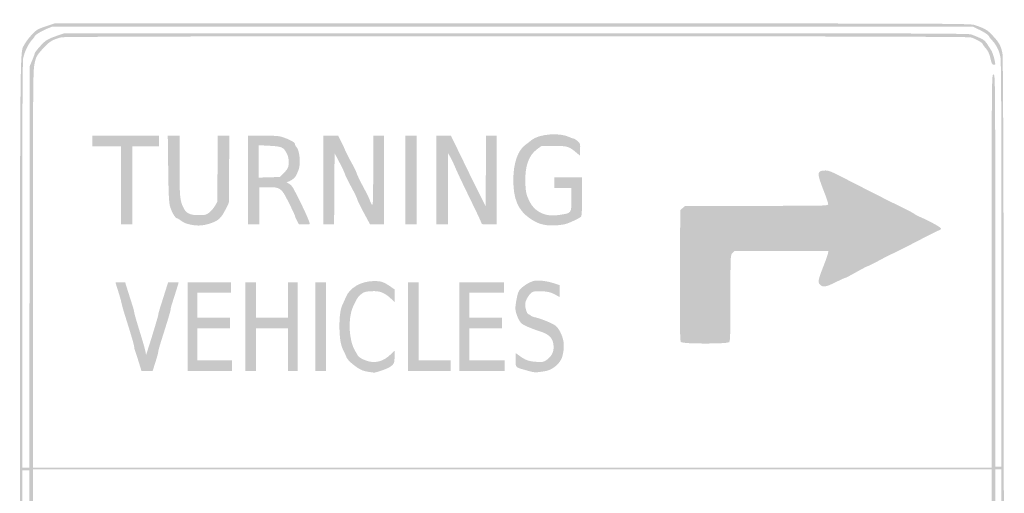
# Model space of a CAD drawing. Header units: inches. Extents: x -0.5 to 0.5, y -0.52 to 0.53.
# Tile 3 of 3: x -0.5 to 0.5, y 0.05 to 0.53. Entities that reach past the tile are written whole.
import ezdxf

# ---------------------------------------------------------------- set-up
doc = ezdxf.new("R2010")
doc.units = ezdxf.units.IN
doc.header["$MEASUREMENT"] = 0

msp = doc.modelspace()

# ---------------------------------------------------------------- hatches: boundary and pattern name
h = msp.add_hatch(color=7)
edge = h.paths.add_edge_path()
edge.add_spline(control_points=[(-0.45699, -0.52269), (-0.46153, -0.52222), (-0.47134, -0.51963), (-0.47444, -0.5181), (-0.47829, -0.51618), (-0.48962, -0.50456), (-0.49167, -0.50041), (-0.49623, -0.49119), (-0.49597, -0.52227), (-0.49597, 0.00045), (-0.49597, 0.52663), (-0.49628, 0.49212), (-0.49138, 0.50179), (-0.49026, 0.50401), (-0.487, 0.50831), (-0.48414, 0.51136), (-0.47928, 0.51653), (-0.47837, 0.51708), (-0.46998, 0.51987)], knot_values=[0, 0, 0, 0, 1, 1, 1, 2, 2, 2, 3, 3, 3, 4, 4, 4, 5, 5, 5, 6, 6, 6, 6], degree=3, periodic=0)
edge.add_line((-0.46998, 0.51987), (-0.46102, 0.52285))
edge.add_line((-0.46102, 0.52285), (0.00045, 0.52285))
edge.add_spline(control_points=[(0.00045, 0.52285), (0.4497, 0.52285), (0.46205, 0.5228), (0.46685, 0.52117), (0.47752, 0.51752), (0.47902, 0.51664), (0.48458, 0.51083), (0.49122, 0.50387), (0.49302, 0.50068), (0.49471, 0.49283), (0.4966, 0.48409), (0.4966, -0.48318), (0.49471, -0.49194), (0.49303, -0.49975), (0.4916, -0.50233), (0.48486, -0.50984), (0.479, -0.51636), (0.47703, -0.51756), (0.46685, -0.52089)], knot_values=[0, 0, 0, 0, 1, 1, 1, 2, 2, 2, 3, 3, 3, 4, 4, 4, 5, 5, 5, 6, 6, 6, 6], degree=3, periodic=0)
edge.add_line((0.46685, -0.52089), (0.46102, -0.5228))
edge.add_line((0.46102, -0.5228), (0.00358, -0.52291))
edge.add_spline(control_points=[(0.00358, -0.52291), (-0.24801, -0.52297), (-0.45526, -0.52287), (-0.45699, -0.52269)], knot_values=[0, 0, 0, 0, 1, 1, 1, 1], degree=3, periodic=0)
edge = h.paths.add_edge_path(flags=0)
edge.add_spline(control_points=[(0.47043, -0.51668), (0.47664, -0.51342), (0.47916, -0.51131), (0.48419, -0.50513), (0.48958, -0.49852), (0.49168, -0.49417), (0.49279, -0.48734), (0.49341, -0.4835), (0.49372, -0.39098), (0.49372, -0.20453)], knot_values=[0, 0, 0, 0, 1, 1, 1, 2, 2, 2, 3, 3, 3, 3], degree=3, periodic=0)
edge.add_line((0.49372, -0.20453), (0.49373, 0.07258))
edge.add_line((0.49373, 0.07258), (0.49059, 0.07258))
edge.add_line((0.49059, 0.07258), (0.48746, 0.07258))
edge.add_line((0.48746, 0.07258), (0.48746, -0.20414))
edge.add_spline(control_points=[(0.48746, -0.20414), (0.48746, -0.39794), (0.48717, -0.48245), (0.48649, -0.48617), (0.48535, -0.49247), (0.48233, -0.49811), (0.47726, -0.50343), (0.47351, -0.50736), (0.47086, -0.50884), (0.46281, -0.51151), (0.45867, -0.51288), (0.4244, -0.51299), (0, -0.51299), (-0.44033, -0.51299), (-0.45854, -0.51293), (-0.46347, -0.51137), (-0.46629, -0.51047), (-0.46884, -0.50936), (-0.46912, -0.5089), (-0.46941, -0.50844), (-0.47041, -0.50806), (-0.47135, -0.50806), (-0.47569, -0.50806), (-0.48385, -0.49549), (-0.48558, -0.48615), (-0.48627, -0.48239), (-0.48656, -0.40058), (-0.48656, -0.20458)], knot_values=[0, 0, 0, 0, 1, 1, 1, 2, 2, 2, 3, 3, 3, 4, 4, 4, 5, 5, 5, 6, 6, 6, 7, 7, 7, 8, 8, 8, 9, 9, 9, 9], degree=3, periodic=0)
edge.add_line((-0.48656, -0.20458), (-0.48656, 0.07168))
edge.add_line((-0.48656, 0.07168), (-0.49014, 0.07168))
edge.add_line((-0.49014, 0.07168), (-0.49373, 0.07168))
edge.add_line((-0.49373, 0.07168), (-0.49371, -0.20542))
edge.add_spline(control_points=[(-0.49371, -0.20542), (-0.4937, -0.50563), (-0.49397, -0.48898), (-0.48894, -0.49877), (-0.48488, -0.50668), (-0.47344, -0.51631), (-0.46505, -0.51888), (-0.46382, -0.51925), (-0.25394, -0.5195), (0.00134, -0.51941)], knot_values=[0, 0, 0, 0, 1, 1, 1, 2, 2, 2, 3, 3, 3, 3], degree=3, periodic=0)
edge.add_line((0.00134, -0.51941), (0.4655, -0.51927))
edge.add_line((0.4655, -0.51927), (0.47043, -0.51668))
edge = h.paths.add_edge_path(flags=0)
edge.add_spline(control_points=[(0.46243, -0.5086), (0.46916, -0.50699), (0.47029, -0.50629), (0.47592, -0.50021), (0.48472, -0.49071), (0.4839, -0.52114), (0.48388, -0.20453)], knot_values=[0, 0, 0, 0, 1, 1, 1, 2, 2, 2, 2], degree=3, periodic=0)
edge.add_line((0.48388, -0.20453), (0.48387, 0.07258))
edge.add_line((0.48387, 0.07258), (0.00044, 0.07258))
edge.add_line((0.00044, 0.07258), (-0.48299, 0.07258))
edge.add_line((-0.48299, 0.07258), (-0.4827, -0.20677))
edge.add_spline(control_points=[(-0.4827, -0.20677), (-0.48251, -0.39441), (-0.48211, -0.48752), (-0.48149, -0.49039), (-0.48098, -0.49275), (-0.4799, -0.49516), (-0.4791, -0.49577), (-0.47829, -0.49637), (-0.47672, -0.49812), (-0.4756, -0.49965), (-0.47219, -0.50431), (-0.46792, -0.50732), (-0.46301, -0.50852), (-0.45593, -0.51025), (0.4552, -0.51033), (0.46243, -0.5086)], knot_values=[0, 0, 0, 0, 1, 1, 1, 2, 2, 2, 3, 3, 3, 4, 4, 4, 5, 5, 5, 5], degree=3, periodic=0)
edge = h.paths.add_edge_path(flags=0)
edge.add_line((-0.48635, 0.27711), (-0.48611, 0.47984))
edge.add_line((-0.48611, 0.47984), (-0.48365, 0.48573))
edge.add_spline(control_points=[(-0.48365, 0.48573), (-0.48229, 0.48898), (-0.48118, 0.49201), (-0.48118, 0.49248), (-0.48118, 0.4936), (-0.47624, 0.49955), (-0.47186, 0.5037), (-0.46933, 0.5061), (-0.46599, 0.50784), (-0.45976, 0.51)], knot_values=[0, 0, 0, 0, 1, 1, 1, 2, 2, 2, 3, 3, 3, 3], degree=3, periodic=0)
edge.add_line((-0.45976, 0.51), (-0.45116, 0.51299))
edge.add_line((-0.45116, 0.51299), (0.00403, 0.51299))
edge.add_spline(control_points=[(0.00403, 0.51299), (0.37962, 0.51299), (0.45986, 0.51279), (0.46281, 0.51181), (0.46633, 0.51064), (0.46918, 0.50946), (0.47437, 0.50704), (0.4758, 0.50637), (0.47799, 0.50421), (0.47923, 0.50224), (0.48047, 0.50027), (0.4824, 0.49724), (0.48351, 0.49552), (0.48504, 0.49315), (0.48746, 0.48454), (0.48746, 0.48147), (0.48746, 0.48131), (0.48669, 0.48118), (0.48576, 0.48118), (0.48439, 0.48118), (0.48379, 0.48241), (0.48263, 0.48753), (0.48157, 0.49222), (0.48038, 0.49483), (0.47806, 0.49754), (0.47633, 0.49957), (0.47491, 0.50148), (0.47491, 0.5018), (0.47491, 0.50327), (0.46682, 0.50784), (0.46252, 0.5088), (0.45583, 0.51028), (-0.44775, 0.51034), (-0.45406, 0.50885), (-0.46253, 0.50686), (-0.46658, 0.50445), (-0.4725, 0.49784), (-0.47966, 0.48987), (-0.4801, 0.48902), (-0.48168, 0.48003), (-0.48278, 0.47376), (-0.48297, 0.44326), (-0.48297, 0.27352)], knot_values=[0, 0, 0, 0, 1, 1, 1, 2, 2, 2, 3, 3, 3, 4, 4, 4, 5, 5, 5, 6, 6, 6, 7, 7, 7, 8, 8, 8, 9, 9, 9, 10, 10, 10, 11, 11, 11, 12, 12, 12, 13, 13, 13, 14, 14, 14, 14], degree=3, periodic=0)
edge.add_line((-0.48297, 0.27352), (-0.48297, 0.07437))
edge.add_line((-0.48297, 0.07437), (0.00045, 0.07437))
edge.add_line((0.00045, 0.07437), (0.48387, 0.07437))
edge.add_line((0.48387, 0.07437), (0.48387, 0.27285))
edge.add_spline(control_points=[(0.48387, 0.27285), (0.48387, 0.47073), (0.48388, 0.47133), (0.48566, 0.47133), (0.48745, 0.47133), (0.48746, 0.47073), (0.48746, 0.2733)], knot_values=[0, 0, 0, 0, 1, 1, 1, 2, 2, 2, 2], degree=3, periodic=0)
edge.add_line((0.48746, 0.2733), (0.48746, 0.07527))
edge.add_line((0.48746, 0.07527), (0.49059, 0.07527))
edge.add_line((0.49059, 0.07527), (0.49373, 0.07527))
edge.add_line((0.49373, 0.07527), (0.49372, 0.2789))
edge.add_spline(control_points=[(0.49372, 0.2789), (0.49372, 0.41459), (0.49341, 0.48443), (0.49279, 0.48823), (0.4917, 0.49492), (0.48881, 0.5009), (0.48437, 0.50565), (0.48262, 0.50753), (0.48118, 0.50937), (0.48118, 0.50974), (0.48118, 0.51087), (0.47603, 0.51431), (0.47016, 0.51708)], knot_values=[0, 0, 0, 0, 1, 1, 1, 2, 2, 2, 3, 3, 3, 4, 4, 4, 4], degree=3, periodic=0)
edge.add_line((0.47016, 0.51708), (0.46461, 0.51971))
edge.add_line((0.46461, 0.51971), (0.00065, 0.51971))
edge.add_line((0.00065, 0.51971), (-0.46332, 0.51971))
edge.add_line((-0.46332, 0.51971), (-0.46889, 0.5174))
edge.add_spline(control_points=[(-0.46889, 0.5174), (-0.47479, 0.51495), (-0.48118, 0.51099), (-0.48118, 0.50979), (-0.48118, 0.50939), (-0.48244, 0.50774), (-0.48397, 0.5061), (-0.48756, 0.50229), (-0.49165, 0.49371), (-0.49281, 0.48755), (-0.49342, 0.48436), (-0.49373, 0.41368), (-0.49373, 0.27855)], knot_values=[0, 0, 0, 0, 1, 1, 1, 2, 2, 2, 3, 3, 3, 4, 4, 4, 4], degree=3, periodic=0)
edge.add_line((-0.49373, 0.27855), (-0.49373, 0.07437))
edge.add_line((-0.49373, 0.07437), (-0.49016, 0.07437))
edge.add_line((-0.49016, 0.07437), (-0.48659, 0.07437))
edge.add_line((-0.48659, 0.07437), (-0.48635, 0.27711))
for points in [[(-0.39427, 0.35932), (-0.39427, 0.39875), (-0.4086, 0.39875), (-0.42294, 0.39875), (-0.42294, 0.40412), (-0.42294, 0.4095), (-0.38934, 0.4095), (-0.35573, 0.4095), (-0.35573, 0.40412), (-0.35573, 0.39875), (-0.36918, 0.39875), (-0.38262, 0.39875), (-0.38262, 0.35932), (-0.38262, 0.31989), (-0.38844, 0.31989), (-0.39427, 0.31989), (-0.39427, 0.35932)], [(-0.10753, 0.3647), (-0.10753, 0.4095), (-0.1017, 0.4095), (-0.09588, 0.4095), (-0.09588, 0.3647), (-0.09588, 0.31989), (-0.1017, 0.31989), (-0.10753, 0.31989), (-0.10753, 0.3647)], [(-0.32706, 0.21685), (-0.32706, 0.26165), (-0.30511, 0.26165), (-0.28315, 0.26165), (-0.28315, 0.25627), (-0.28315, 0.2509), (-0.30018, 0.2509), (-0.3172, 0.2509), (-0.3172, 0.23835), (-0.3172, 0.22581), (-0.30063, 0.22581), (-0.28405, 0.22581), (-0.28405, 0.22043), (-0.28405, 0.21505), (-0.30063, 0.21505), (-0.3172, 0.21505), (-0.3172, 0.19892), (-0.3172, 0.1828), (-0.29973, 0.1828), (-0.28226, 0.1828), (-0.28226, 0.17742), (-0.28226, 0.17204), (-0.30466, 0.17204), (-0.32706, 0.17204), (-0.32706, 0.21685)], [(-0.26882, 0.21685), (-0.26882, 0.26165), (-0.26344, 0.26165), (-0.25806, 0.26165), (-0.25806, 0.24373), (-0.25806, 0.22581), (-0.24194, 0.22581), (-0.22581, 0.22581), (-0.22581, 0.24373), (-0.22581, 0.26165), (-0.22088, 0.26165), (-0.21595, 0.26165), (-0.21595, 0.21685), (-0.21595, 0.17204), (-0.22088, 0.17204), (-0.22581, 0.17204), (-0.22581, 0.19355), (-0.22581, 0.21505), (-0.24194, 0.21505), (-0.25806, 0.21505), (-0.25806, 0.19355), (-0.25806, 0.17204), (-0.26344, 0.17204), (-0.26882, 0.17204), (-0.26882, 0.21685)], [(-0.19803, 0.21685), (-0.19803, 0.26165), (-0.19265, 0.26165), (-0.18728, 0.26165), (-0.18728, 0.21685), (-0.18728, 0.17204), (-0.19265, 0.17204), (-0.19803, 0.17204), (-0.19803, 0.21685)], [(-0.10484, 0.21685), (-0.10484, 0.26165), (-0.09946, 0.26165), (-0.09409, 0.26165), (-0.09409, 0.22222), (-0.09409, 0.1828), (-0.07796, 0.1828), (-0.06183, 0.1828), (-0.06183, 0.17742), (-0.06183, 0.17204), (-0.08333, 0.17204), (-0.10484, 0.17204), (-0.10484, 0.21685)], [(-0.05287, 0.21685), (-0.05287, 0.26165), (-0.03047, 0.26165), (-0.00806, 0.26165), (-0.00806, 0.25627), (-0.00806, 0.2509), (-0.02554, 0.2509), (-0.04301, 0.2509), (-0.04301, 0.23835), (-0.04301, 0.22581), (-0.02643, 0.22581), (-0.00986, 0.22581), (-0.00986, 0.22043), (-0.00986, 0.21505), (-0.02643, 0.21505), (-0.04301, 0.21505), (-0.04301, 0.19892), (-0.04301, 0.1828), (-0.02509, 0.1828), (-0.00717, 0.1828), (-0.00717, 0.17742), (-0.00717, 0.17204), (-0.03002, 0.17204), (-0.05287, 0.17204), (-0.05287, 0.21685)]]:
    msp.add_hatch(color=7).paths.add_polyline_path(points)
h = msp.add_hatch(color=7)
edge = h.paths.add_edge_path()
edge.add_spline(control_points=[(-0.32034, 0.31914), (-0.32683, 0.32004), (-0.33043, 0.32131), (-0.33381, 0.32389), (-0.33546, 0.32514), (-0.33722, 0.32616), (-0.33774, 0.32616), (-0.33939, 0.32616), (-0.34338, 0.33314), (-0.34477, 0.33848), (-0.34581, 0.34245), (-0.34621, 0.3512), (-0.34653, 0.37657)], knot_values=[0, 0, 0, 0, 1, 1, 1, 2, 2, 2, 3, 3, 3, 4, 4, 4, 4], degree=3, periodic=0)
edge.add_line((-0.34653, 0.37657), (-0.34694, 0.4095))
edge.add_line((-0.34694, 0.4095), (-0.34103, 0.4095))
edge.add_line((-0.34103, 0.4095), (-0.33513, 0.4095))
edge.add_line((-0.33513, 0.4095), (-0.33511, 0.37926))
edge.add_spline(control_points=[(-0.33511, 0.37926), (-0.3351, 0.34754), (-0.33472, 0.34367), (-0.33086, 0.33622), (-0.32817, 0.33104), (-0.32438, 0.32931), (-0.31572, 0.32931), (-0.30889, 0.3293), (-0.30818, 0.32948), (-0.30497, 0.33207), (-0.30307, 0.33359), (-0.30052, 0.33662), (-0.29928, 0.33879)], knot_values=[0, 0, 0, 0, 1, 1, 1, 2, 2, 2, 3, 3, 3, 4, 4, 4, 4], degree=3, periodic=0)
edge.add_line((-0.29928, 0.33879), (-0.29704, 0.34274))
edge.add_line((-0.29704, 0.34274), (-0.29677, 0.37612))
edge.add_line((-0.29677, 0.37612), (-0.29649, 0.4095))
edge.add_line((-0.29649, 0.4095), (-0.29068, 0.4095))
edge.add_line((-0.29068, 0.4095), (-0.28487, 0.4095))
edge.add_line((-0.28487, 0.4095), (-0.28513, 0.37562))
edge.add_line((-0.28513, 0.37562), (-0.28539, 0.34175))
edge.add_line((-0.28539, 0.34175), (-0.28869, 0.33508))
edge.add_spline(control_points=[(-0.28869, 0.33508), (-0.29277, 0.32684), (-0.29566, 0.324), (-0.30248, 0.32153), (-0.30926, 0.31908), (-0.31469, 0.31835), (-0.32034, 0.31914)], knot_values=[0, 0, 0, 0, 1, 1, 1, 2, 2, 2, 2], degree=3, periodic=0)
h = msp.add_hatch(color=7)
edge = h.paths.add_edge_path()
edge.add_line((-0.26613, 0.3647), (-0.26613, 0.4095))
edge.add_line((-0.26613, 0.4095), (-0.25047, 0.4095))
edge.add_spline(control_points=[(-0.25047, 0.4095), (-0.23608, 0.4095), (-0.23434, 0.40932), (-0.22903, 0.40732), (-0.22204, 0.40469), (-0.21864, 0.40256), (-0.21864, 0.40082), (-0.21864, 0.4001), (-0.21804, 0.39892), (-0.21732, 0.39819), (-0.21525, 0.39613), (-0.21381, 0.3899), (-0.21387, 0.38332), (-0.21392, 0.37784), (-0.21456, 0.37547), (-0.21784, 0.36873), (-0.21889, 0.36657), (-0.22426, 0.36292), (-0.22647, 0.36286), (-0.22747, 0.36283), (-0.22695, 0.36226), (-0.22506, 0.36129), (-0.22331, 0.3604), (-0.2213, 0.35828), (-0.22023, 0.35618), (-0.21923, 0.35421), (-0.21806, 0.35199), (-0.21763, 0.35125), (-0.21565, 0.34778), (-0.20747, 0.33065), (-0.20608, 0.32706), (-0.20522, 0.32484), (-0.20422, 0.32232), (-0.20387, 0.32146), (-0.20328, 0.32006), (-0.20383, 0.31989), (-0.20891, 0.31989)], knot_values=[0, 0, 0, 0, 1, 1, 1, 2, 2, 2, 3, 3, 3, 4, 4, 4, 5, 5, 5, 6, 6, 6, 7, 7, 7, 8, 8, 8, 9, 9, 9, 10, 10, 10, 11, 11, 11, 12, 12, 12, 12], degree=3, periodic=0)
edge.add_line((-0.20891, 0.31989), (-0.21461, 0.31989))
edge.add_line((-0.21461, 0.31989), (-0.21663, 0.3237))
edge.add_spline(control_points=[(-0.21663, 0.3237), (-0.21774, 0.3258), (-0.21864, 0.32791), (-0.21863, 0.32841), (-0.21862, 0.3289), (-0.22148, 0.33502), (-0.22498, 0.342), (-0.23253, 0.35709), (-0.23314, 0.35753), (-0.24643, 0.35753)], knot_values=[0, 0, 0, 0, 1, 1, 1, 2, 2, 2, 3, 3, 3, 3], degree=3, periodic=0)
edge.add_line((-0.24643, 0.35753), (-0.25448, 0.35753))
edge.add_line((-0.25448, 0.35753), (-0.25448, 0.33871))
edge.add_line((-0.25448, 0.33871), (-0.25448, 0.31989))
edge.add_line((-0.25448, 0.31989), (-0.2603, 0.31989))
edge.add_line((-0.2603, 0.31989), (-0.26613, 0.31989))
edge.add_line((-0.26613, 0.31989), (-0.26613, 0.3647))
edge = h.paths.add_edge_path(flags=0)
edge.add_spline(control_points=[(-0.23071, 0.37097), (-0.22891, 0.37269), (-0.22688, 0.37519), (-0.22618, 0.37652), (-0.22423, 0.38024), (-0.22459, 0.3871), (-0.22696, 0.39159), (-0.23033, 0.39796), (-0.23192, 0.39867), (-0.2444, 0.39933)], knot_values=[0, 0, 0, 0, 1, 1, 1, 2, 2, 2, 3, 3, 3, 3], degree=3, periodic=0)
edge.add_line((-0.2444, 0.39933), (-0.25538, 0.39992))
edge.add_line((-0.25538, 0.39992), (-0.25538, 0.38356))
edge.add_line((-0.25538, 0.38356), (-0.25538, 0.36719))
edge.add_line((-0.25538, 0.36719), (-0.24467, 0.36751))
edge.add_line((-0.24467, 0.36751), (-0.23397, 0.36783))
edge.add_line((-0.23397, 0.36783), (-0.23071, 0.37097))
h = msp.add_hatch(color=7)
edge = h.paths.add_edge_path()
edge.add_line((-0.18996, 0.3647), (-0.18996, 0.4095))
edge.add_line((-0.18996, 0.4095), (-0.18254, 0.4095))
edge.add_line((-0.18254, 0.4095), (-0.17512, 0.4095))
edge.add_line((-0.17512, 0.4095), (-0.17206, 0.40345))
edge.add_spline(control_points=[(-0.17206, 0.40345), (-0.17038, 0.40012), (-0.16855, 0.39619), (-0.168, 0.39471), (-0.16744, 0.39323), (-0.16468, 0.38781), (-0.16187, 0.38265), (-0.15905, 0.3775), (-0.15651, 0.37225), (-0.15621, 0.371), (-0.15592, 0.36975), (-0.15297, 0.36369), (-0.14966, 0.35753), (-0.14634, 0.35137), (-0.14339, 0.34532), (-0.14309, 0.34409), (-0.14279, 0.34285), (-0.14194, 0.34104), (-0.1412, 0.34005), (-0.13998, 0.33844), (-0.13984, 0.3419), (-0.13981, 0.37388)], knot_values=[0, 0, 0, 0, 1, 1, 1, 2, 2, 2, 3, 3, 3, 4, 4, 4, 5, 5, 5, 6, 6, 6, 7, 7, 7, 7], degree=3, periodic=0)
edge.add_line((-0.13981, 0.37388), (-0.13978, 0.4095))
edge.add_line((-0.13978, 0.4095), (-0.13441, 0.4095))
edge.add_line((-0.13441, 0.4095), (-0.12903, 0.4095))
edge.add_line((-0.12903, 0.4095), (-0.12903, 0.3647))
edge.add_line((-0.12903, 0.3647), (-0.12903, 0.31989))
edge.add_line((-0.12903, 0.31989), (-0.13598, 0.31989))
edge.add_line((-0.13598, 0.31989), (-0.14292, 0.31989))
edge.add_line((-0.14292, 0.31989), (-0.14942, 0.332))
edge.add_spline(control_points=[(-0.14942, 0.332), (-0.15299, 0.33865), (-0.15591, 0.34468), (-0.15591, 0.34538), (-0.15591, 0.34609), (-0.1586, 0.35163), (-0.16188, 0.3577), (-0.16517, 0.36376), (-0.16809, 0.36974), (-0.16838, 0.37097), (-0.16867, 0.3722), (-0.17112, 0.37741), (-0.17384, 0.38254)], knot_values=[0, 0, 0, 0, 1, 1, 1, 2, 2, 2, 3, 3, 3, 4, 4, 4, 4], degree=3, periodic=0)
edge.add_line((-0.17384, 0.38254), (-0.17876, 0.39187))
edge.add_line((-0.17876, 0.39187), (-0.179, 0.35588))
edge.add_line((-0.179, 0.35588), (-0.17923, 0.31989))
edge.add_line((-0.17923, 0.31989), (-0.1846, 0.31989))
edge.add_line((-0.1846, 0.31989), (-0.18996, 0.31989))
edge.add_line((-0.18996, 0.31989), (-0.18996, 0.3647))
h = msp.add_hatch(color=7)
edge = h.paths.add_edge_path()
edge.add_line((-0.07616, 0.3647), (-0.07616, 0.4095))
edge.add_line((-0.07616, 0.4095), (-0.06877, 0.40947))
edge.add_line((-0.06877, 0.40947), (-0.06138, 0.40945))
edge.add_line((-0.06138, 0.40945), (-0.05278, 0.39177))
edge.add_spline(control_points=[(-0.05278, 0.39177), (-0.04805, 0.38206), (-0.04292, 0.37148), (-0.04138, 0.36828), (-0.03985, 0.36508), (-0.03703, 0.35943), (-0.03513, 0.35573), (-0.03323, 0.35204), (-0.0305, 0.34659), (-0.02905, 0.34364)], knot_values=[0, 0, 0, 0, 1, 1, 1, 2, 2, 2, 3, 3, 3, 3], degree=3, periodic=0)
edge.add_line((-0.02905, 0.34364), (-0.02643, 0.33826))
edge.add_line((-0.02643, 0.33826), (-0.0262, 0.37388))
edge.add_line((-0.0262, 0.37388), (-0.02597, 0.4095))
edge.add_line((-0.02597, 0.4095), (-0.0206, 0.4095))
edge.add_line((-0.0206, 0.4095), (-0.01523, 0.4095))
edge.add_line((-0.01523, 0.4095), (-0.01523, 0.3647))
edge.add_line((-0.01523, 0.3647), (-0.01523, 0.31989))
edge.add_line((-0.01523, 0.31989), (-0.02279, 0.31989))
edge.add_spline(control_points=[(-0.02279, 0.31989), (-0.02985, 0.31989), (-0.03038, 0.32002), (-0.03094, 0.32191), (-0.03126, 0.32302), (-0.03426, 0.32957), (-0.03761, 0.33647), (-0.04095, 0.34337), (-0.04602, 0.35385), (-0.04888, 0.35977), (-0.05173, 0.36568), (-0.05555, 0.37395), (-0.05736, 0.37814), (-0.05916, 0.38233), (-0.06151, 0.38716), (-0.06258, 0.38889)], knot_values=[0, 0, 0, 0, 1, 1, 1, 2, 2, 2, 3, 3, 3, 4, 4, 4, 5, 5, 5, 5], degree=3, periodic=0)
edge.add_line((-0.06258, 0.38889), (-0.06451, 0.39203))
edge.add_line((-0.06451, 0.39203), (-0.06451, 0.35596))
edge.add_line((-0.06451, 0.35596), (-0.06452, 0.31989))
edge.add_line((-0.06452, 0.31989), (-0.07034, 0.31989))
edge.add_line((-0.07034, 0.31989), (-0.07616, 0.31989))
edge.add_line((-0.07616, 0.31989), (-0.07616, 0.3647))
h = msp.add_hatch(color=7)
edge = h.paths.add_edge_path()
edge.add_spline(control_points=[(0.03629, 0.31907), (0.02931, 0.31976), (0.02444, 0.32166), (0.01783, 0.3263), (0.00616, 0.33449), (0.00145, 0.34567), (0.00149, 0.36514), (0.00153, 0.38182), (0.00612, 0.39499), (0.01379, 0.40034), (0.01532, 0.40142), (0.018, 0.40351), (0.01974, 0.405), (0.02713, 0.41131), (0.04866, 0.41299), (0.05822, 0.408), (0.05946, 0.40735), (0.06109, 0.4068), (0.06183, 0.40678), (0.06257, 0.40676), (0.0645, 0.4056), (0.06613, 0.40421), (0.069, 0.40175), (0.06908, 0.40151), (0.06882, 0.39556)], knot_values=[0, 0, 0, 0, 1, 1, 1, 2, 2, 2, 3, 3, 3, 4, 4, 4, 5, 5, 5, 6, 6, 6, 7, 7, 7, 8, 8, 8, 8], degree=3, periodic=0)
edge.add_line((0.06882, 0.39556), (0.06855, 0.38944))
edge.add_line((0.06855, 0.38944), (0.06541, 0.39213))
edge.add_spline(control_points=[(0.06541, 0.39213), (0.05767, 0.39877), (0.05631, 0.39919), (0.04254, 0.39919)], knot_values=[0, 0, 0, 0, 1, 1, 1, 1], degree=3, periodic=0)
edge.add_line((0.04254, 0.39919), (0.02997, 0.39919))
edge.add_line((0.02997, 0.39919), (0.02523, 0.39572))
edge.add_spline(control_points=[(0.02523, 0.39572), (0.01682, 0.38954), (0.01295, 0.37814), (0.01363, 0.3615), (0.01397, 0.35326), (0.01444, 0.35078), (0.01657, 0.34588), (0.01965, 0.33883), (0.02321, 0.3348), (0.02897, 0.33186), (0.0346, 0.32898), (0.04048, 0.32835), (0.04905, 0.3297), (0.06018, 0.33146), (0.06004, 0.33126), (0.06004, 0.345)], knot_values=[0, 0, 0, 0, 1, 1, 1, 2, 2, 2, 3, 3, 3, 4, 4, 4, 5, 5, 5, 5], degree=3, periodic=0)
edge.add_line((0.06004, 0.345), (0.06004, 0.35663))
edge.add_line((0.06004, 0.35663), (0.05152, 0.35663))
edge.add_line((0.05152, 0.35663), (0.04301, 0.35663))
edge.add_line((0.04301, 0.35663), (0.04301, 0.36201))
edge.add_line((0.04301, 0.36201), (0.04301, 0.36738))
edge.add_line((0.04301, 0.36738), (0.0569, 0.36738))
edge.add_line((0.0569, 0.36738), (0.07079, 0.36738))
edge.add_line((0.07079, 0.36738), (0.07079, 0.34805))
edge.add_spline(control_points=[(0.07079, 0.34805), (0.07079, 0.33377), (0.0705, 0.32844), (0.06967, 0.32764), (0.06832, 0.32633), (0.05887, 0.32179), (0.05511, 0.32064), (0.0505, 0.31924), (0.0419, 0.31853), (0.03629, 0.31907)], knot_values=[0, 0, 0, 0, 1, 1, 1, 2, 2, 2, 3, 3, 3, 3], degree=3, periodic=0)
h = msp.add_hatch(color=7)
edge = h.paths.add_edge_path()
edge.add_spline(control_points=[(0.17046, 0.20118), (0.16956, 0.2022), (0.16937, 0.21614), (0.16956, 0.26843)], knot_values=[0, 0, 0, 0, 1, 1, 1, 1], degree=3, periodic=0)
edge.add_line((0.16956, 0.26843), (0.1698, 0.33439))
edge.add_line((0.1698, 0.33439), (0.17232, 0.33655))
edge.add_line((0.17232, 0.33655), (0.17483, 0.33871))
edge.add_line((0.17483, 0.33871), (0.24691, 0.33871))
edge.add_spline(control_points=[(0.24691, 0.33871), (0.31866, 0.33871), (0.319, 0.33872), (0.319, 0.34052), (0.319, 0.34152), (0.31717, 0.34701), (0.31493, 0.35274), (0.30738, 0.37205), (0.3074, 0.37391), (0.31514, 0.37437), (0.31928, 0.37462), (0.32094, 0.37396), (0.33701, 0.36572), (0.34657, 0.36082), (0.35741, 0.35527), (0.36111, 0.3534), (0.36481, 0.35152), (0.37086, 0.34844), (0.37455, 0.34656), (0.37825, 0.34467), (0.38349, 0.34207), (0.3862, 0.34076), (0.39752, 0.33532), (0.40553, 0.33116), (0.40645, 0.33023), (0.407, 0.32969), (0.40922, 0.3285), (0.41138, 0.3276), (0.42018, 0.32392), (0.43237, 0.31723), (0.43264, 0.31592), (0.4328, 0.31515), (0.43247, 0.31452), (0.43192, 0.31452), (0.43136, 0.31452), (0.42044, 0.30907), (0.40764, 0.30242), (0.39485, 0.29577), (0.38406, 0.29032), (0.38367, 0.29032), (0.38328, 0.29032), (0.37774, 0.28751), (0.37136, 0.28407), (0.36499, 0.28063), (0.35934, 0.27781), (0.35882, 0.2778), (0.3583, 0.27779), (0.35326, 0.27516), (0.34762, 0.27196), (0.34198, 0.26876), (0.33696, 0.26613), (0.33647, 0.26612), (0.33598, 0.26611), (0.33154, 0.2641), (0.32661, 0.26165), (0.31673, 0.25674), (0.31366, 0.25623), (0.31083, 0.25906), (0.30835, 0.26155), (0.30878, 0.264), (0.31403, 0.27727), (0.3163, 0.28303), (0.3184, 0.28892), (0.31869, 0.29037)], knot_values=[0, 0, 0, 0, 1, 1, 1, 2, 2, 2, 3, 3, 3, 4, 4, 4, 5, 5, 5, 6, 6, 6, 7, 7, 7, 8, 8, 8, 9, 9, 9, 10, 10, 10, 11, 11, 11, 12, 12, 12, 13, 13, 13, 14, 14, 14, 15, 15, 15, 16, 16, 16, 17, 17, 17, 18, 18, 18, 19, 19, 19, 20, 20, 20, 21, 21, 21, 21], degree=3, periodic=0)
edge.add_line((0.31869, 0.29037), (0.31922, 0.29301))
edge.add_line((0.31922, 0.29301), (0.27177, 0.29301))
edge.add_line((0.27177, 0.29301), (0.22433, 0.29301))
edge.add_line((0.22433, 0.29301), (0.22238, 0.29094))
edge.add_spline(control_points=[(0.22238, 0.29094), (0.22043, 0.28887), (0.22043, 0.28879), (0.22043, 0.24562), (0.22043, 0.20934), (0.22022, 0.20217), (0.21915, 0.2011), (0.21725, 0.1992), (0.17214, 0.19928), (0.17046, 0.20118)], knot_values=[0, 0, 0, 0, 1, 1, 1, 2, 2, 2, 3, 3, 3, 3], degree=3, periodic=0)
h = msp.add_hatch(color=7)
edge = h.paths.add_edge_path()
edge.add_spline(control_points=[(-0.37629, 0.18123), (-0.37785, 0.18628), (-0.37951, 0.19134), (-0.37998, 0.19247), (-0.38044, 0.1936), (-0.38082, 0.19532), (-0.38082, 0.19629), (-0.38082, 0.19797), (-0.38329, 0.20641), (-0.39009, 0.22805), (-0.39179, 0.23347), (-0.39343, 0.23935), (-0.39374, 0.24112), (-0.39404, 0.24288), (-0.39549, 0.24804), (-0.39697, 0.25258), (-0.39844, 0.25712), (-0.39964, 0.26102), (-0.39964, 0.26124), (-0.39964, 0.26147), (-0.39747, 0.26165), (-0.39482, 0.26165)], knot_values=[0, 0, 0, 0, 1, 1, 1, 2, 2, 2, 3, 3, 3, 4, 4, 4, 5, 5, 5, 6, 6, 6, 7, 7, 7, 7], degree=3, periodic=0)
edge.add_line((-0.39482, 0.26165), (-0.39, 0.26165))
edge.add_line((-0.39, 0.26165), (-0.38711, 0.25246))
edge.add_spline(control_points=[(-0.38711, 0.25246), (-0.38552, 0.24741), (-0.38346, 0.24089), (-0.38252, 0.23798), (-0.38159, 0.23506), (-0.38082, 0.23204), (-0.38082, 0.23126), (-0.38082, 0.23048), (-0.3782, 0.22138), (-0.375, 0.21105), (-0.3718, 0.20071), (-0.36914, 0.19124), (-0.3691, 0.18999)], knot_values=[0, 0, 0, 0, 1, 1, 1, 2, 2, 2, 3, 3, 3, 4, 4, 4, 4], degree=3, periodic=0)
edge.add_line((-0.3691, 0.18999), (-0.36902, 0.18772))
edge.add_line((-0.36902, 0.18772), (-0.36828, 0.18996))
edge.add_spline(control_points=[(-0.36828, 0.18996), (-0.36433, 0.20183), (-0.35663, 0.22725), (-0.35663, 0.22841), (-0.35663, 0.22923), (-0.35567, 0.2329), (-0.35448, 0.23658), (-0.3533, 0.24027), (-0.35104, 0.24741), (-0.34945, 0.25246)], knot_values=[0, 0, 0, 0, 1, 1, 1, 2, 2, 2, 3, 3, 3, 3], degree=3, periodic=0)
edge.add_line((-0.34945, 0.25246), (-0.34656, 0.26165))
edge.add_line((-0.34656, 0.26165), (-0.34129, 0.26165))
edge.add_spline(control_points=[(-0.34129, 0.26165), (-0.33839, 0.26165), (-0.33602, 0.26147), (-0.33602, 0.26126), (-0.33602, 0.26089), (-0.34011, 0.24779), (-0.34283, 0.23944), (-0.34352, 0.23733), (-0.34409, 0.23492), (-0.34409, 0.2341), (-0.34409, 0.23327), (-0.34574, 0.22734), (-0.34775, 0.22091), (-0.34977, 0.21449), (-0.35259, 0.20549), (-0.35402, 0.20093), (-0.35546, 0.19637), (-0.35663, 0.19194), (-0.35663, 0.1911), (-0.35663, 0.19026), (-0.35789, 0.18562), (-0.35943, 0.18081)], knot_values=[0, 0, 0, 0, 1, 1, 1, 2, 2, 2, 3, 3, 3, 4, 4, 4, 5, 5, 5, 6, 6, 6, 7, 7, 7, 7], degree=3, periodic=0)
edge.add_line((-0.35943, 0.18081), (-0.36222, 0.17204))
edge.add_line((-0.36222, 0.17204), (-0.36783, 0.17204))
edge.add_line((-0.36783, 0.17204), (-0.37344, 0.17204))
edge.add_line((-0.37344, 0.17204), (-0.37629, 0.18123))
h = msp.add_hatch(color=7)
edge = h.paths.add_edge_path()
edge.add_spline(control_points=[(-0.14471, 0.17117), (-0.15075, 0.1721), (-0.15366, 0.17351), (-0.16009, 0.17858), (-0.16384, 0.18154), (-0.16601, 0.18405), (-0.16707, 0.18664), (-0.16791, 0.18872), (-0.16934, 0.19184), (-0.17024, 0.19359), (-0.17266, 0.19827), (-0.17384, 0.20604), (-0.17384, 0.21741), (-0.17384, 0.22838), (-0.17275, 0.23524), (-0.17024, 0.24014), (-0.16936, 0.24187), (-0.16812, 0.24464), (-0.16749, 0.24631), (-0.16393, 0.25577), (-0.15207, 0.26269), (-0.13932, 0.26276), (-0.13168, 0.2628), (-0.12951, 0.26208), (-0.12209, 0.257)], knot_values=[0, 0, 0, 0, 1, 1, 1, 2, 2, 2, 3, 3, 3, 4, 4, 4, 5, 5, 5, 6, 6, 6, 7, 7, 7, 8, 8, 8, 8], degree=3, periodic=0)
edge.add_line((-0.12209, 0.257), (-0.11828, 0.25439))
edge.add_line((-0.11828, 0.25439), (-0.11828, 0.24805))
edge.add_line((-0.11828, 0.24805), (-0.11828, 0.24171))
edge.add_line((-0.11828, 0.24171), (-0.12226, 0.24538))
edge.add_spline(control_points=[(-0.12226, 0.24538), (-0.12864, 0.25126), (-0.13312, 0.25294), (-0.14142, 0.25256), (-0.14743, 0.25229), (-0.1489, 0.25188), (-0.15168, 0.24976), (-0.15503, 0.24721), (-0.15599, 0.24578), (-0.15989, 0.23758), (-0.16562, 0.22554), (-0.16455, 0.20246), (-0.15778, 0.19175), (-0.157, 0.19052), (-0.15592, 0.18871), (-0.15537, 0.18772), (-0.15387, 0.18502), (-0.1465, 0.18164), (-0.14116, 0.18119), (-0.13441, 0.18063), (-0.12867, 0.18279), (-0.12298, 0.18804)], knot_values=[0, 0, 0, 0, 1, 1, 1, 2, 2, 2, 3, 3, 3, 4, 4, 4, 5, 5, 5, 6, 6, 6, 7, 7, 7, 7], degree=3, periodic=0)
edge.add_line((-0.12298, 0.18804), (-0.11828, 0.19237))
edge.add_line((-0.11828, 0.19237), (-0.11828, 0.18641))
edge.add_spline(control_points=[(-0.11828, 0.18641), (-0.11828, 0.18005), (-0.11888, 0.17878), (-0.12321, 0.17592), (-0.126, 0.17408), (-0.13721, 0.17017), (-0.13913, 0.17036), (-0.13974, 0.17042), (-0.14225, 0.17079), (-0.14471, 0.17117)], knot_values=[0, 0, 0, 0, 1, 1, 1, 2, 2, 2, 3, 3, 3, 3], degree=3, periodic=0)
h = msp.add_hatch(color=7)
edge = h.paths.add_edge_path()
edge.add_spline(control_points=[(0.01837, 0.17161), (0.01591, 0.17232), (0.01228, 0.17334), (0.0103, 0.17388), (0.00401, 0.17559), (0.00347, 0.1764), (0.00377, 0.18364)], knot_values=[0, 0, 0, 0, 1, 1, 1, 2, 2, 2, 2], degree=3, periodic=0)
edge.add_line((0.00377, 0.18364), (0.00403, 0.19005))
edge.add_line((0.00403, 0.19005), (0.00717, 0.1877))
edge.add_spline(control_points=[(0.00717, 0.1877), (0.0133, 0.1831), (0.0171, 0.1817), (0.0246, 0.18125), (0.03159, 0.18083), (0.03193, 0.1809), (0.03569, 0.18365), (0.04004, 0.18684), (0.04211, 0.19088), (0.04211, 0.19615), (0.04211, 0.20433), (0.0383, 0.2088), (0.02871, 0.2119), (0.01916, 0.21498), (0.01195, 0.21808), (0.00975, 0.22007), (0.00692, 0.22261), (0.00358, 0.23086), (0.00358, 0.2353), (0.00358, 0.23744), (0.00427, 0.2423), (0.0051, 0.2461), (0.00641, 0.25207), (0.00709, 0.25343), (0.01007, 0.25613), (0.01197, 0.25784), (0.01562, 0.26023), (0.01819, 0.26143), (0.02212, 0.26327), (0.02383, 0.26355), (0.02912, 0.26321), (0.03257, 0.263), (0.03832, 0.26187), (0.04189, 0.26071)], knot_values=[0, 0, 0, 0, 1, 1, 1, 2, 2, 2, 3, 3, 3, 4, 4, 4, 5, 5, 5, 6, 6, 6, 7, 7, 7, 8, 8, 8, 9, 9, 9, 10, 10, 10, 11, 11, 11, 11], degree=3, periodic=0)
edge.add_line((0.04189, 0.26071), (0.04839, 0.25861))
edge.add_line((0.04839, 0.25861), (0.04839, 0.25262))
edge.add_line((0.04839, 0.25262), (0.04839, 0.24662))
edge.add_line((0.04839, 0.24662), (0.04323, 0.24931))
edge.add_spline(control_points=[(0.04323, 0.24931), (0.03916, 0.25144), (0.03659, 0.25209), (0.03091, 0.25243), (0.0268, 0.25268), (0.02269, 0.25246), (0.02127, 0.2519), (0.01799, 0.25062), (0.01344, 0.24336), (0.01344, 0.2394), (0.01344, 0.23519), (0.01528, 0.22939), (0.01661, 0.22939), (0.01721, 0.22939), (0.01817, 0.22883), (0.01874, 0.22814), (0.01931, 0.22745), (0.0212, 0.22662), (0.02294, 0.2263), (0.02808, 0.22533), (0.04054, 0.22036), (0.0437, 0.21801), (0.04729, 0.21535), (0.05085, 0.20852), (0.05205, 0.20203), (0.05303, 0.19674), (0.05191, 0.18788), (0.04974, 0.18373), (0.04643, 0.17742), (0.0396, 0.17258), (0.03271, 0.17166), (0.03024, 0.17133), (0.02702, 0.17089), (0.02554, 0.17069), (0.02406, 0.17048), (0.02083, 0.1709), (0.01837, 0.17161)], knot_values=[0, 0, 0, 0, 1, 1, 1, 2, 2, 2, 3, 3, 3, 4, 4, 4, 5, 5, 5, 6, 6, 6, 7, 7, 7, 8, 8, 8, 9, 9, 9, 10, 10, 10, 11, 11, 11, 12, 12, 12, 12], degree=3, periodic=0)

doc.saveas('drawing.dxf')
